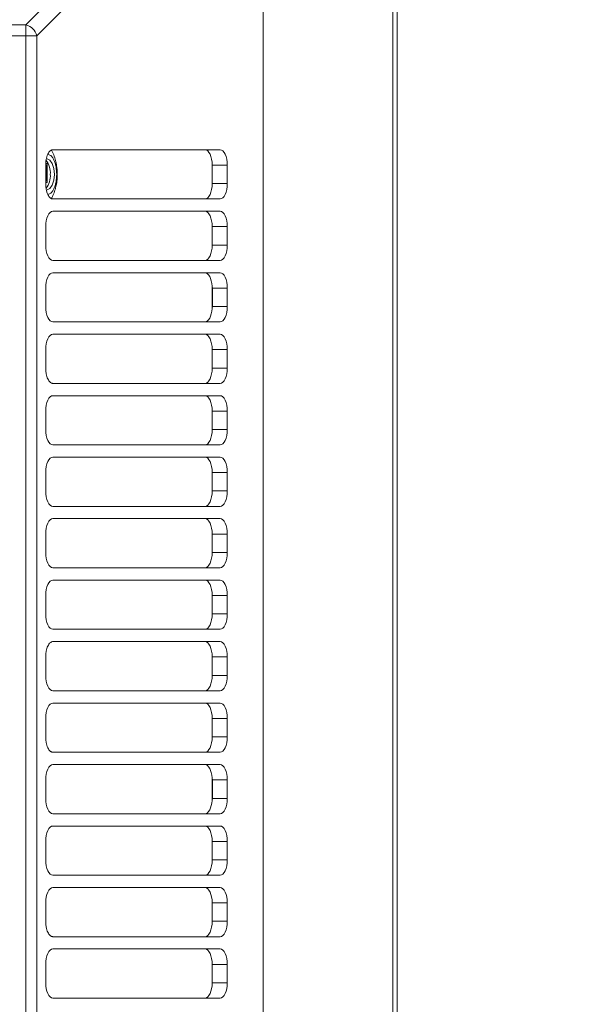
# Model space of a CAD drawing. Header units: millimetres. Extents: x 35 to 1425, y 109 to 972.
# Tile 32 of 34: x 1331 to 1425, y 608 to 768. Entities that reach past the tile are written whole.
import ezdxf

# ---------------------------------------------------------------- set-up
doc = ezdxf.new("R2010")
doc.units = ezdxf.units.MM
doc.header["$LTSCALE"] = 5
doc.layers.add('AA', color=7, linetype='Continuous')
doc.styles.add('SLDTEXTSTYLE1', font='TXT', dxfattribs={"width": 0.75})
doc.dimstyles.new('SLDDIMSTYLE2', dxfattribs={"dimtxt": 17.5, "dimasz": 16.51, "dimexe": 0, "dimexo": 0.0625, "dimgap": 4.375, "dimtad": 1, "dimrnd": 1e-09, "dimzin": 12, "dimdsep": 46, "dimtxsty": 'SLDTEXTSTYLE1', "dimsah": 1, "dimcen": 0.09, "dimadec": 0, "dimazin": 3, "dimtfac": 1, "dimtmove": 0, "dimatfit": 0, "dimfxl": 1, "dimfrac": 2, "dimtolj": 1, "dimtzin": 12, "dimarcsym": 0})

# ---------------------------------------------------------------- blocks, each defined once
blk = doc.blocks.new('*D8')
at = {"layer": 'AA', "color": 7}
for p, q in [((1295.93, 699.9), (1295.93, 881.46)), ((1392.93, 829.82), (1392.93, 881.46)), ((1295.93, 876.46), (1264.18, 876.46)), ((1295.93, 876.46), (1392.93, 876.46)), ((1392.93, 876.46), (1424.68, 876.46))]:
    blk.add_line(p, q, dxfattribs=at)
for points in [[(1295.93, 876.46), (1279.42, 879), (1279.42, 873.92)], [(1392.93, 876.46), (1409.44, 873.92), (1409.44, 879)]]:
    blk.add_solid(points, dxfattribs=at)
at = {"layer": 'AA', "color": 7, "insert": (1328.23, 899.02, 7.79), "char_height": 17.5, "attachment_point": 1, "style": 'SLDTEXTSTYLE1'}
blk.add_mtext('97', dxfattribs=at)

msp = doc.modelspace()

# ---------------------------------------------------------------- linework, layer by layer
at = {"color": 7, "linetype": 'Continuous', "lineweight": 15}
for p, q in [((1392.223, 824.823), (1392.223, 390.59)), ((1392.93, 824.823), (1392.93, 390.59)), ((1371.074, 422.507), (1371.074, 792.907)), ((1325.43, 767.021), (1332.478, 767.021)), ((1332.478, 765.255), (1332.478, 767.021)), ((1325.43, 765.255), (1332.478, 765.255)), ((1332.478, 765.255), (1332.478, 450.158)), ((1332.478, 765.255), (1334.244, 765.255)), ((1334.244, 765.255), (1334.244, 450.158)), ((1336.873, 746.707), (1364.092, 746.707)), ((1365.266, 744.207), (1362.794, 744.207)), ((1365.266, 744.207), (1365.266, 741.207)), ((1362.794, 741.207), (1365.266, 741.207)), ((1364.092, 738.707), (1336.873, 738.707)), ((1336.873, 736.707), (1364.092, 736.707)), ((1364.092, 728.707), (1336.873, 728.707)), ((1336.873, 726.707), (1364.092, 726.707)), ((1365.266, 724.207), (1362.829, 724.207)), ((1365.266, 724.207), (1365.266, 721.207)), ((1362.829, 721.207), (1365.266, 721.207)), ((1364.092, 718.707), (1336.873, 718.707)), ((1336.873, 716.707), (1364.092, 716.707)), ((1365.266, 714.207), (1362.794, 714.207)), ((1365.266, 714.207), (1365.266, 711.207)), ((1362.794, 711.207), (1365.266, 711.207)), ((1364.092, 708.707), (1336.873, 708.707)), ((1336.873, 706.707), (1364.092, 706.707)), ((1364.092, 698.707), (1336.873, 698.707)), ((1336.873, 696.707), (1364.092, 696.707)), ((1365.266, 694.207), (1362.794, 694.207)), ((1364.092, 688.707), (1336.873, 688.707)), ((1365.266, 684.207), (1362.794, 684.207)), ((1365.266, 684.207), (1365.266, 681.207)), ((1362.794, 681.207), (1365.266, 681.207)), ((1364.092, 678.707), (1336.873, 678.707)), ((1336.873, 676.707), (1364.092, 676.707)), ((1365.266, 674.207), (1362.794, 674.207)), ((1365.266, 674.207), (1365.266, 671.207)), ((1362.794, 671.207), (1365.266, 671.207)), ((1364.092, 668.707), (1336.873, 668.707)), ((1336.873, 666.707), (1364.092, 666.707)), ((1365.266, 664.207), (1362.794, 664.207)), ((1365.266, 664.207), (1365.266, 661.207)), ((1362.794, 661.207), (1365.266, 661.207)), ((1364.092, 658.707), (1336.873, 658.707)), ((1336.873, 656.707), (1364.092, 656.707)), ((1365.266, 654.207), (1362.794, 654.207)), ((1365.266, 654.207), (1365.266, 651.207)), ((1362.794, 651.207), (1365.266, 651.207)), ((1336.873, 646.707), (1364.092, 646.707)), ((1365.266, 644.207), (1362.829, 644.207)), ((1365.266, 644.207), (1365.266, 641.207)), ((1362.829, 641.207), (1365.266, 641.207)), ((1364.092, 638.707), (1336.873, 638.707)), ((1336.873, 636.707), (1364.092, 636.707)), ((1365.266, 634.207), (1362.794, 634.207)), ((1365.266, 634.207), (1365.266, 631.207)), ((1362.794, 631.207), (1365.266, 631.207)), ((1364.092, 628.707), (1336.873, 628.707)), ((1336.873, 626.707), (1364.092, 626.707)), ((1365.266, 624.207), (1362.794, 624.207)), ((1365.266, 624.207), (1365.266, 621.207)), ((1362.794, 621.207), (1365.266, 621.207)), ((1364.092, 618.707), (1336.873, 618.707)), ((1336.873, 616.707), (1364.092, 616.707)), ((1365.266, 614.207), (1362.794, 614.207)), ((1365.266, 614.207), (1365.266, 611.207)), ((1362.794, 611.207), (1365.266, 611.207)), ((1364.092, 608.707), (1336.873, 608.707))]:
    msp.add_line(p, q, dxfattribs=at)
at = {"color": 8, "linetype": 'Continuous', "lineweight": 15}
for p, q in [((1332.478, 767.021), (1364.401, 798.943)), ((1334.244, 765.255), (1366.167, 797.177))]:
    msp.add_line(p, q, dxfattribs=at)
at = {"color": 144, "linetype": 'Continuous', "lineweight": 0}
for p, q in [((1335.699, 741.207), (1335.699, 744.207)), ((1335.722, 744.47), (1335.943, 744.47)), ((1335.83, 741.647), (1335.83, 744.23)), ((1335.943, 744.47), (1335.943, 741.407)), ((1362.784, 740.88), (1362.784, 744.534)), ((1362.794, 744.207), (1362.794, 741.207)), ((1335.699, 741.647), (1335.83, 741.647)), ((1335.943, 741.407), (1335.699, 741.407)), ((1335.699, 731.207), (1335.699, 734.207)), ((1362.784, 730.88), (1362.784, 734.534)), ((1365.266, 734.207), (1362.794, 734.207)), ((1365.266, 734.207), (1365.266, 731.207)), ((1362.794, 731.207), (1365.266, 731.207)), ((1335.699, 721.207), (1335.699, 724.207)), ((1362.784, 720.88), (1362.784, 724.534)), ((1362.829, 724.207), (1362.829, 721.207)), ((1362.784, 710.88), (1362.784, 714.534)), ((1335.699, 711.207), (1335.699, 714.207)), ((1362.794, 714.207), (1362.794, 711.207)), ((1335.699, 701.207), (1335.699, 704.207)), ((1362.784, 700.88), (1362.784, 704.534)), ((1365.266, 704.207), (1362.794, 704.207)), ((1365.266, 704.207), (1365.266, 701.207)), ((1362.794, 701.207), (1365.266, 701.207)), ((1335.699, 691.207), (1335.699, 694.207)), ((1362.784, 690.88), (1362.784, 694.534)), ((1362.794, 694.207), (1362.794, 691.207)), ((1365.266, 694.207), (1365.266, 691.207)), ((1362.794, 691.207), (1365.266, 691.207)), ((1336.873, 686.707), (1364.092, 686.707)), ((1335.699, 681.207), (1335.699, 684.207)), ((1362.784, 680.88), (1362.784, 684.534)), ((1362.794, 684.207), (1362.794, 681.207)), ((1362.784, 670.88), (1362.784, 674.534)), ((1335.699, 671.207), (1335.699, 674.207)), ((1362.794, 674.207), (1362.794, 671.207)), ((1335.699, 661.207), (1335.699, 664.207)), ((1362.784, 660.88), (1362.784, 664.534)), ((1362.794, 664.207), (1362.794, 661.207)), ((1335.699, 651.207), (1335.699, 654.207)), ((1362.784, 650.88), (1362.784, 654.534)), ((1362.794, 654.207), (1362.794, 651.207)), ((1364.092, 648.707), (1336.873, 648.707)), ((1335.699, 641.207), (1335.699, 644.207)), ((1362.784, 640.88), (1362.784, 644.534)), ((1362.829, 644.207), (1362.829, 641.207)), ((1362.784, 630.88), (1362.784, 634.534)), ((1335.699, 631.207), (1335.699, 634.207)), ((1362.794, 634.207), (1362.794, 631.207)), ((1335.699, 621.207), (1335.699, 624.207)), ((1362.784, 620.88), (1362.784, 624.534)), ((1362.794, 624.207), (1362.794, 621.207)), ((1335.699, 611.207), (1335.699, 614.207)), ((1362.784, 610.88), (1362.784, 614.534)), ((1362.794, 614.207), (1362.794, 611.207))]:
    msp.add_line(p, q, dxfattribs=at)
at = {"color": 144, "linetype": 'Continuous', "lineweight": 0, "flags": 128}
for points in [[(1362.794, 744.207), (1362.771, 744.694), (1362.704, 745.163), (1362.596, 745.595), (1362.45, 745.974), (1362.272, 746.285), (1362.069, 746.516), (1361.849, 746.659), (1361.62, 746.707)], [(1361.62, 738.707), (1361.849, 738.755), (1362.069, 738.897), (1362.272, 739.128), (1362.45, 739.439), (1362.596, 739.818), (1362.704, 740.25), (1362.771, 740.719), (1362.794, 741.207)], [(1362.794, 734.207), (1362.771, 734.694), (1362.704, 735.163), (1362.596, 735.595), (1362.45, 735.974), (1362.272, 736.285), (1362.069, 736.516), (1361.849, 736.659), (1361.62, 736.707)], [(1361.62, 728.707), (1361.849, 728.755), (1362.069, 728.897), (1362.272, 729.128), (1362.45, 729.439), (1362.596, 729.818), (1362.704, 730.25), (1362.771, 730.719), (1362.794, 731.207)], [(1362.784, 724.534), (1362.737, 724.972), (1362.655, 725.386), (1362.539, 725.761), (1362.394, 726.086), (1362.223, 726.351), (1362.033, 726.546), (1361.83, 726.666), (1361.62, 726.707)], [(1361.62, 718.707), (1361.83, 718.747), (1362.033, 718.867), (1362.223, 719.062), (1362.394, 719.327), (1362.539, 719.652), (1362.655, 720.028), (1362.737, 720.441), (1362.784, 720.88)], [(1362.794, 714.207), (1362.771, 714.694), (1362.704, 715.163), (1362.596, 715.595), (1362.45, 715.974), (1362.272, 716.285), (1362.069, 716.516), (1361.849, 716.659), (1361.62, 716.707)], [(1361.62, 708.707), (1361.849, 708.755), (1362.069, 708.897), (1362.272, 709.128), (1362.45, 709.439), (1362.596, 709.818), (1362.704, 710.25), (1362.771, 710.719), (1362.794, 711.207)], [(1362.794, 704.207), (1362.771, 704.694), (1362.704, 705.163), (1362.596, 705.595), (1362.45, 705.974), (1362.272, 706.285), (1362.069, 706.516), (1361.849, 706.659), (1361.62, 706.707)], [(1361.62, 698.707), (1361.849, 698.755), (1362.069, 698.897), (1362.272, 699.128), (1362.45, 699.439), (1362.596, 699.818), (1362.704, 700.25), (1362.771, 700.719), (1362.794, 701.207)], [(1362.794, 694.207), (1362.771, 694.694), (1362.704, 695.163), (1362.596, 695.595), (1362.45, 695.974), (1362.272, 696.285), (1362.069, 696.516), (1361.849, 696.659), (1361.62, 696.707)], [(1361.62, 688.707), (1361.849, 688.755), (1362.069, 688.897), (1362.272, 689.128), (1362.45, 689.439), (1362.596, 689.818), (1362.704, 690.25), (1362.771, 690.719), (1362.794, 691.207)], [(1362.794, 684.207), (1362.771, 684.694), (1362.704, 685.163), (1362.596, 685.595), (1362.45, 685.974), (1362.272, 686.285), (1362.069, 686.516), (1361.849, 686.659), (1361.62, 686.707)], [(1361.62, 678.707), (1361.849, 678.755), (1362.069, 678.897), (1362.272, 679.128), (1362.45, 679.439), (1362.596, 679.818), (1362.704, 680.25), (1362.771, 680.719), (1362.794, 681.207)], [(1362.794, 674.207), (1362.771, 674.694), (1362.704, 675.163), (1362.596, 675.595), (1362.45, 675.974), (1362.272, 676.285), (1362.069, 676.516), (1361.849, 676.659), (1361.62, 676.707)], [(1361.62, 668.707), (1361.849, 668.755), (1362.069, 668.897), (1362.272, 669.128), (1362.45, 669.439), (1362.596, 669.818), (1362.704, 670.25), (1362.771, 670.719), (1362.794, 671.207)], [(1362.794, 664.207), (1362.771, 664.694), (1362.704, 665.163), (1362.596, 665.595), (1362.45, 665.974), (1362.272, 666.285), (1362.069, 666.516), (1361.849, 666.659), (1361.62, 666.707)], [(1361.62, 658.707), (1361.849, 658.755), (1362.069, 658.897), (1362.272, 659.128), (1362.45, 659.439), (1362.596, 659.818), (1362.704, 660.25), (1362.771, 660.719), (1362.794, 661.207)], [(1362.794, 654.207), (1362.771, 654.694), (1362.704, 655.163), (1362.596, 655.595), (1362.45, 655.974), (1362.272, 656.285), (1362.069, 656.516), (1361.849, 656.659), (1361.62, 656.707)], [(1361.62, 648.707), (1361.849, 648.755), (1362.069, 648.897), (1362.272, 649.128), (1362.45, 649.439), (1362.596, 649.818), (1362.704, 650.25), (1362.771, 650.719), (1362.794, 651.207)], [(1362.784, 644.534), (1362.737, 644.972), (1362.655, 645.386), (1362.539, 645.761), (1362.394, 646.086), (1362.223, 646.351), (1362.033, 646.546), (1361.83, 646.666), (1361.62, 646.707)], [(1361.62, 638.707), (1361.83, 638.747), (1362.033, 638.867), (1362.223, 639.062), (1362.394, 639.327), (1362.539, 639.652), (1362.655, 640.028), (1362.737, 640.441), (1362.784, 640.88)], [(1362.794, 634.207), (1362.771, 634.694), (1362.704, 635.163), (1362.596, 635.595), (1362.45, 635.974), (1362.272, 636.285), (1362.069, 636.516), (1361.849, 636.659), (1361.62, 636.707)], [(1361.62, 628.707), (1361.849, 628.755), (1362.069, 628.897), (1362.272, 629.128), (1362.45, 629.439), (1362.596, 629.818), (1362.704, 630.25), (1362.771, 630.719), (1362.794, 631.207)], [(1362.794, 624.207), (1362.771, 624.694), (1362.704, 625.163), (1362.596, 625.595), (1362.45, 625.974), (1362.272, 626.285), (1362.069, 626.516), (1361.849, 626.659), (1361.62, 626.707)], [(1361.62, 618.707), (1361.849, 618.755), (1362.069, 618.897), (1362.272, 619.128), (1362.45, 619.439), (1362.596, 619.818), (1362.704, 620.25), (1362.771, 620.719), (1362.794, 621.207)], [(1362.794, 614.207), (1362.771, 614.694), (1362.704, 615.163), (1362.596, 615.595), (1362.45, 615.974), (1362.272, 616.285), (1362.069, 616.516), (1361.849, 616.659), (1361.62, 616.707)], [(1361.62, 608.707), (1361.849, 608.755), (1362.069, 608.897), (1362.272, 609.128), (1362.45, 609.439), (1362.596, 609.818), (1362.704, 610.25), (1362.771, 610.719), (1362.794, 611.207)]]:
    msp.add_lwpolyline(points, dxfattribs=at)
at = {"color": 7, "linetype": 'Continuous', "lineweight": 15, "flags": 128}
for points in [[(1364.092, 746.707), (1364.321, 746.659), (1364.541, 746.516), (1364.744, 746.285), (1364.922, 745.974), (1365.068, 745.595), (1365.177, 745.163), (1365.243, 744.694), (1365.266, 744.207)], [(1335.94, 745.207), (1336.389, 745.016), (1336.77, 744.474), (1337.024, 743.663), (1337.113, 742.707)], [(1337.113, 742.707), (1337.024, 741.75), (1336.77, 740.939), (1336.389, 740.397), (1335.94, 740.207)], [(1365.266, 741.207), (1365.243, 740.719), (1365.177, 740.25), (1365.068, 739.818), (1364.922, 739.439), (1364.744, 739.128), (1364.541, 738.897), (1364.321, 738.755), (1364.092, 738.707)], [(1335.699, 734.207), (1335.721, 734.694), (1335.788, 735.163), (1335.897, 735.595), (1336.043, 735.974), (1336.22, 736.285), (1336.423, 736.516), (1336.644, 736.659), (1336.873, 736.707)], [(1364.092, 736.707), (1364.321, 736.659), (1364.541, 736.516), (1364.744, 736.285), (1364.922, 735.974), (1365.068, 735.595), (1365.177, 735.163), (1365.243, 734.694), (1365.266, 734.207)], [(1336.873, 728.707), (1336.644, 728.755), (1336.423, 728.897), (1336.22, 729.128), (1336.043, 729.439), (1335.897, 729.818), (1335.788, 730.25), (1335.721, 730.719), (1335.699, 731.207)], [(1365.266, 731.207), (1365.243, 730.719), (1365.177, 730.25), (1365.068, 729.818), (1364.922, 729.439), (1364.744, 729.128), (1364.541, 728.897), (1364.321, 728.755), (1364.092, 728.707)], [(1335.699, 724.207), (1335.721, 724.694), (1335.788, 725.163), (1335.897, 725.595), (1336.043, 725.974), (1336.22, 726.285), (1336.423, 726.516), (1336.644, 726.659), (1336.873, 726.707)], [(1364.092, 726.707), (1364.321, 726.659), (1364.541, 726.516), (1364.744, 726.285), (1364.922, 725.974), (1365.068, 725.595), (1365.177, 725.163), (1365.243, 724.694), (1365.266, 724.207)], [(1336.873, 718.707), (1336.644, 718.755), (1336.423, 718.897), (1336.22, 719.128), (1336.043, 719.439), (1335.897, 719.818), (1335.788, 720.25), (1335.721, 720.719), (1335.699, 721.207)], [(1365.266, 721.207), (1365.243, 720.719), (1365.177, 720.25), (1365.068, 719.818), (1364.922, 719.439), (1364.744, 719.128), (1364.541, 718.897), (1364.321, 718.755), (1364.092, 718.707)], [(1335.699, 714.207), (1335.721, 714.694), (1335.788, 715.163), (1335.897, 715.595), (1336.043, 715.974), (1336.22, 716.285), (1336.423, 716.516), (1336.644, 716.659), (1336.873, 716.707)], [(1364.092, 716.707), (1364.321, 716.659), (1364.541, 716.516), (1364.744, 716.285), (1364.922, 715.974), (1365.068, 715.595), (1365.177, 715.163), (1365.243, 714.694), (1365.266, 714.207)], [(1365.266, 711.207), (1365.243, 710.719), (1365.177, 710.25), (1365.068, 709.818), (1364.922, 709.439), (1364.744, 709.128), (1364.541, 708.897), (1364.321, 708.755), (1364.092, 708.707)], [(1335.699, 704.207), (1335.721, 704.694), (1335.788, 705.163), (1335.897, 705.595), (1336.043, 705.974), (1336.22, 706.285), (1336.423, 706.516), (1336.644, 706.659), (1336.873, 706.707)], [(1364.092, 706.707), (1364.321, 706.659), (1364.541, 706.516), (1364.744, 706.285), (1364.922, 705.974), (1365.068, 705.595), (1365.177, 705.163), (1365.243, 704.694), (1365.266, 704.207)], [(1336.873, 698.707), (1336.644, 698.755), (1336.423, 698.897), (1336.22, 699.128), (1336.043, 699.439), (1335.897, 699.818), (1335.788, 700.25), (1335.721, 700.719), (1335.699, 701.207)], [(1365.266, 701.207), (1365.243, 700.719), (1365.177, 700.25), (1365.068, 699.818), (1364.922, 699.439), (1364.744, 699.128), (1364.541, 698.897), (1364.321, 698.755), (1364.092, 698.707)], [(1335.699, 694.207), (1335.721, 694.694), (1335.788, 695.163), (1335.897, 695.595), (1336.043, 695.974), (1336.22, 696.285), (1336.423, 696.516), (1336.644, 696.659), (1336.873, 696.707)], [(1364.092, 696.707), (1364.321, 696.659), (1364.541, 696.516), (1364.744, 696.285), (1364.922, 695.974), (1365.068, 695.595), (1365.177, 695.163), (1365.243, 694.694), (1365.266, 694.207)], [(1336.873, 688.707), (1336.644, 688.755), (1336.423, 688.897), (1336.22, 689.128), (1336.043, 689.439), (1335.897, 689.818), (1335.788, 690.25), (1335.721, 690.719), (1335.699, 691.207)], [(1365.266, 691.207), (1365.243, 690.719), (1365.177, 690.25), (1365.068, 689.818), (1364.922, 689.439), (1364.744, 689.128), (1364.541, 688.897), (1364.321, 688.755), (1364.092, 688.707)], [(1335.699, 684.207), (1335.721, 684.694), (1335.788, 685.163), (1335.897, 685.595), (1336.043, 685.974), (1336.22, 686.285), (1336.423, 686.516), (1336.644, 686.659), (1336.873, 686.707)], [(1364.092, 686.707), (1364.321, 686.659), (1364.541, 686.516), (1364.744, 686.285), (1364.922, 685.974), (1365.068, 685.595), (1365.177, 685.163), (1365.243, 684.694), (1365.266, 684.207)], [(1336.873, 678.707), (1336.644, 678.755), (1336.423, 678.897), (1336.22, 679.128), (1336.043, 679.439), (1335.897, 679.818), (1335.788, 680.25), (1335.721, 680.719), (1335.699, 681.207)], [(1365.266, 681.207), (1365.243, 680.719), (1365.177, 680.25), (1365.068, 679.818), (1364.922, 679.439), (1364.744, 679.128), (1364.541, 678.897), (1364.321, 678.755), (1364.092, 678.707)], [(1335.699, 674.207), (1335.721, 674.694), (1335.788, 675.163), (1335.897, 675.595), (1336.043, 675.974), (1336.22, 676.285), (1336.423, 676.516), (1336.644, 676.659), (1336.873, 676.707)], [(1364.092, 676.707), (1364.321, 676.659), (1364.541, 676.516), (1364.744, 676.285), (1364.922, 675.974), (1365.068, 675.595), (1365.177, 675.163), (1365.243, 674.694), (1365.266, 674.207)], [(1336.873, 668.707), (1336.644, 668.755), (1336.423, 668.897), (1336.22, 669.128), (1336.043, 669.439), (1335.897, 669.818), (1335.788, 670.25), (1335.721, 670.719), (1335.699, 671.207)], [(1365.266, 671.207), (1365.243, 670.719), (1365.177, 670.25), (1365.068, 669.818), (1364.922, 669.439), (1364.744, 669.128), (1364.541, 668.897), (1364.321, 668.755), (1364.092, 668.707)], [(1364.092, 666.707), (1364.321, 666.659), (1364.541, 666.516), (1364.744, 666.285), (1364.922, 665.974), (1365.068, 665.595), (1365.177, 665.163), (1365.243, 664.694), (1365.266, 664.207)], [(1336.873, 658.707), (1336.644, 658.755), (1336.423, 658.897), (1336.22, 659.128), (1336.043, 659.439), (1335.897, 659.818), (1335.788, 660.25), (1335.721, 660.719), (1335.699, 661.207)], [(1365.266, 661.207), (1365.243, 660.719), (1365.177, 660.25), (1365.068, 659.818), (1364.922, 659.439), (1364.744, 659.128), (1364.541, 658.897), (1364.321, 658.755), (1364.092, 658.707)], [(1335.699, 654.207), (1335.721, 654.694), (1335.788, 655.163), (1335.897, 655.595), (1336.043, 655.974), (1336.22, 656.285), (1336.423, 656.516), (1336.644, 656.659), (1336.873, 656.707)], [(1364.092, 656.707), (1364.321, 656.659), (1364.541, 656.516), (1364.744, 656.285), (1364.922, 655.974), (1365.068, 655.595), (1365.177, 655.163), (1365.243, 654.694), (1365.266, 654.207)], [(1365.266, 651.207), (1365.243, 650.719), (1365.177, 650.25), (1365.068, 649.818), (1364.922, 649.439), (1364.744, 649.128), (1364.541, 648.897), (1364.321, 648.755), (1364.092, 648.707)], [(1335.699, 644.207), (1335.721, 644.694), (1335.788, 645.163), (1335.897, 645.595), (1336.043, 645.974), (1336.22, 646.285), (1336.423, 646.516), (1336.644, 646.659), (1336.873, 646.707)], [(1364.092, 646.707), (1364.321, 646.659), (1364.541, 646.516), (1364.744, 646.285), (1364.922, 645.974), (1365.068, 645.595), (1365.177, 645.163), (1365.243, 644.694), (1365.266, 644.207)], [(1336.873, 638.707), (1336.644, 638.755), (1336.423, 638.897), (1336.22, 639.128), (1336.043, 639.439), (1335.897, 639.818), (1335.788, 640.25), (1335.721, 640.719), (1335.699, 641.207)], [(1365.266, 641.207), (1365.243, 640.719), (1365.177, 640.25), (1365.068, 639.818), (1364.922, 639.439), (1364.744, 639.128), (1364.541, 638.897), (1364.321, 638.755), (1364.092, 638.707)], [(1335.699, 634.207), (1335.721, 634.694), (1335.788, 635.163), (1335.897, 635.595), (1336.043, 635.974), (1336.22, 636.285), (1336.423, 636.516), (1336.644, 636.659), (1336.873, 636.707)], [(1364.092, 636.707), (1364.321, 636.659), (1364.541, 636.516), (1364.744, 636.285), (1364.922, 635.974), (1365.068, 635.595), (1365.177, 635.163), (1365.243, 634.694), (1365.266, 634.207)], [(1336.873, 628.707), (1336.644, 628.755), (1336.423, 628.897), (1336.22, 629.128), (1336.043, 629.439), (1335.897, 629.818), (1335.788, 630.25), (1335.721, 630.719), (1335.699, 631.207)], [(1365.266, 631.207), (1365.243, 630.719), (1365.177, 630.25), (1365.068, 629.818), (1364.922, 629.439), (1364.744, 629.128), (1364.541, 628.897), (1364.321, 628.755), (1364.092, 628.707)], [(1335.699, 624.207), (1335.721, 624.694), (1335.788, 625.163), (1335.897, 625.595), (1336.043, 625.974), (1336.22, 626.285), (1336.423, 626.516), (1336.644, 626.659), (1336.873, 626.707)], [(1364.092, 626.707), (1364.321, 626.659), (1364.541, 626.516), (1364.744, 626.285), (1364.922, 625.974), (1365.068, 625.595), (1365.177, 625.163), (1365.243, 624.694), (1365.266, 624.207)], [(1365.266, 621.207), (1365.243, 620.719), (1365.177, 620.25), (1365.068, 619.818), (1364.922, 619.439), (1364.744, 619.128), (1364.541, 618.897), (1364.321, 618.755), (1364.092, 618.707)], [(1335.699, 614.207), (1335.721, 614.694), (1335.788, 615.163), (1335.897, 615.595), (1336.043, 615.974), (1336.22, 616.285), (1336.423, 616.516), (1336.644, 616.659), (1336.873, 616.707)], [(1364.092, 616.707), (1364.321, 616.659), (1364.541, 616.516), (1364.744, 616.285), (1364.922, 615.974), (1365.068, 615.595), (1365.177, 615.163), (1365.243, 614.694), (1365.266, 614.207)], [(1336.873, 608.707), (1336.644, 608.755), (1336.423, 608.897), (1336.22, 609.128), (1336.043, 609.439), (1335.897, 609.818), (1335.788, 610.25), (1335.721, 610.719), (1335.699, 611.207)], [(1365.266, 611.207), (1365.243, 610.719), (1365.177, 610.25), (1365.068, 609.818), (1364.922, 609.439), (1364.744, 609.128), (1364.541, 608.897), (1364.321, 608.755), (1364.092, 608.707)]]:
    msp.add_lwpolyline(points, dxfattribs=at)
at = {"color": 7, "linetype": 'Continuous', "lineweight": 15}
for centre, radius, start, end in [((1331.921, 764.698), 2.389, 13.48748, 76.51252), ((1333.113, 742.942), 3.347, 355.96979, 37.38874), ((1333.117, 742.471), 3.343, 322.52528, 4.04481)]:
    msp.add_arc(centre, radius, start, end, dxfattribs=at)
at = {"color": 144, "linetype": 'Continuous', "lineweight": 0}
for points, knots in [([(1335.699, 744.207), (1335.699, 744.259), (1335.7, 744.364), (1335.707, 744.521), (1335.719, 744.675), (1335.735, 744.828), (1335.755, 744.979), (1335.799, 745.238), (1335.884, 745.589), (1336.037, 745.986), (1336.223, 746.311), (1336.41, 746.517), (1336.58, 746.634), (1336.725, 746.695), (1336.823, 746.703), (1336.873, 746.707)], [0, 0, 0, 0, 0.0403177, 0.0803098, 0.1201341, 0.1599506, 0.1999192, 0.240198, 0.3700596, 0.5000577, 0.6299193, 0.7599174, 0.8400681, 0.9196688, 1, 1, 1, 1]), ([(1336.167, 739.499), (1336.284, 739.529), (1336.506, 739.586), (1336.796, 739.933), (1337.043, 740.356), (1337.244, 740.882), (1337.431, 741.651), (1337.527, 742.707), (1337.431, 743.762), (1337.244, 744.531), (1337.043, 745.057), (1336.796, 745.482), (1336.466, 745.864), (1336.2, 745.928), (1336.039, 745.966)], [0, 0, 0, 0, 0.0772514, 0.1471676, 0.2171394, 0.2870556, 0.3570275, 0.4855798, 0.6141321, 0.6840482, 0.7540201, 0.8239363, 0.8939081, 1, 1, 1, 1]), ([(1335.699, 743.693), (1335.704, 743.681), (1335.722, 743.635), (1335.741, 743.534), (1335.751, 743.4), (1335.742, 743.265), (1335.724, 743.16), (1335.705, 743.111), (1335.699, 743.097)], [0, 0, 0, 0, 0.0740801, 0.2833729, 0.4934819, 0.7027748, 0.912884, 1, 1, 1, 1]), ([(1336.873, 738.707), (1336.848, 738.707), (1336.798, 738.709), (1336.725, 738.725), (1336.652, 738.749), (1336.581, 738.783), (1336.51, 738.827), (1336.388, 738.92), (1336.223, 739.102), (1336.037, 739.427), (1335.884, 739.824), (1335.788, 740.222), (1335.733, 740.583), (1335.704, 740.892), (1335.701, 741.101), (1335.699, 741.207)], [0, 0, 0, 0, 0.0403177, 0.0803098, 0.1201341, 0.1599506, 0.1999192, 0.240198, 0.3700596, 0.5000577, 0.6299193, 0.7599174, 0.8400681, 0.9196688, 1, 1, 1, 1]), ([(1362.829, 724.207), (1362.829, 724.234), (1362.828, 724.289), (1362.819, 724.371), (1362.805, 724.453), (1362.791, 724.506), (1362.784, 724.534)], [0, 0, 0, 0, 0.2473896, 0.4959067, 0.7464761, 1, 1, 1, 1]), ([(1362.784, 720.88), (1362.793, 720.916), (1362.811, 720.987), (1362.826, 721.097), (1362.828, 721.17), (1362.829, 721.207)], [0, 0, 0, 0, 0.3373334, 0.6699444, 1, 1, 1, 1]), ([(1336.873, 708.707), (1336.848, 708.707), (1336.798, 708.709), (1336.725, 708.725), (1336.652, 708.749), (1336.581, 708.783), (1336.51, 708.827), (1336.388, 708.92), (1336.223, 709.102), (1336.037, 709.427), (1335.884, 709.824), (1335.788, 710.222), (1335.733, 710.583), (1335.704, 710.892), (1335.701, 711.101), (1335.699, 711.207)], [0, 0, 0, 0, 0.0403177, 0.0803098, 0.1201341, 0.1599506, 0.1999192, 0.240198, 0.3700596, 0.5000577, 0.6299193, 0.7599174, 0.8400681, 0.9196688, 1, 1, 1, 1]), ([(1335.699, 664.207), (1335.699, 664.259), (1335.7, 664.364), (1335.707, 664.521), (1335.719, 664.675), (1335.735, 664.828), (1335.755, 664.979), (1335.799, 665.238), (1335.884, 665.589), (1336.037, 665.986), (1336.223, 666.311), (1336.41, 666.517), (1336.58, 666.634), (1336.725, 666.695), (1336.823, 666.703), (1336.873, 666.707)], [0, 0, 0, 0, 0.0403177, 0.0803098, 0.1201341, 0.1599506, 0.1999192, 0.240198, 0.3700596, 0.5000577, 0.6299193, 0.7599174, 0.8400681, 0.9196688, 1, 1, 1, 1]), ([(1336.873, 648.707), (1336.848, 648.707), (1336.798, 648.709), (1336.725, 648.725), (1336.652, 648.749), (1336.581, 648.783), (1336.51, 648.827), (1336.388, 648.92), (1336.223, 649.102), (1336.037, 649.427), (1335.884, 649.824), (1335.788, 650.222), (1335.733, 650.583), (1335.704, 650.892), (1335.701, 651.101), (1335.699, 651.207)], [0, 0, 0, 0, 0.0403177, 0.0803098, 0.1201341, 0.1599506, 0.1999192, 0.240198, 0.3700596, 0.5000577, 0.6299193, 0.7599174, 0.8400681, 0.9196688, 1, 1, 1, 1]), ([(1362.829, 644.207), (1362.829, 644.234), (1362.828, 644.289), (1362.819, 644.371), (1362.805, 644.453), (1362.791, 644.506), (1362.784, 644.534)], [0, 0, 0, 0, 0.2473896, 0.4959067, 0.7464761, 1, 1, 1, 1]), ([(1362.784, 640.88), (1362.793, 640.916), (1362.811, 640.987), (1362.826, 641.097), (1362.828, 641.17), (1362.829, 641.207)], [0, 0, 0, 0, 0.3373334, 0.6699444, 1, 1, 1, 1]), ([(1336.873, 618.707), (1336.848, 618.707), (1336.798, 618.709), (1336.725, 618.725), (1336.652, 618.749), (1336.581, 618.783), (1336.51, 618.827), (1336.388, 618.92), (1336.223, 619.102), (1336.037, 619.427), (1335.884, 619.824), (1335.788, 620.222), (1335.733, 620.583), (1335.704, 620.892), (1335.701, 621.101), (1335.699, 621.207)], [0, 0, 0, 0, 0.0403177, 0.0803098, 0.1201341, 0.1599506, 0.1999192, 0.240198, 0.3700596, 0.5000577, 0.6299193, 0.7599174, 0.8400681, 0.9196688, 1, 1, 1, 1])]:
    msp.add_open_spline(points, degree=3, knots=knots, dxfattribs=at)
at = {"color": 7, "linetype": 'Continuous', "lineweight": 15}
for points, knots in [([(1337.581, 742.707), (1337.56, 743.196), (1337.531, 743.882), (1337.339, 744.861), (1337.096, 745.666), (1336.838, 746.331), (1336.621, 746.655), (1336.586, 746.707)], [0, 0, 0, 0, 0.3438536, 0.4812722, 0.7123505, 0.954451, 1, 1, 1, 1]), ([(1336.576, 738.707), (1336.719, 738.959), (1337.01, 739.475), (1337.273, 740.3), (1337.471, 741.179), (1337.567, 741.976), (1337.577, 742.506), (1337.581, 742.707)], [0, 0, 0, 0, 0.2129118, 0.4349995, 0.627029, 0.8594348, 1, 1, 1, 1])]:
    msp.add_open_spline(points, degree=3, knots=knots, dxfattribs=at)

# ---------------------------------------------------------------- dimensions: what is measured, and where the dimension line sits
at = {"layer": 'AA', "color": 7}
dim = msp.add_linear_dim(base=(1392.93, 876.457), p1=(1295.93, 694.905), p2=(1392.93, 824.823), dimstyle='SLDDIMSTYLE2', dxfattribs=at)
dim.commit()
dim.dimension.update_dxf_attribs({"geometry": '*D8', "text_midpoint": (1348.274, 876.457), "dimtype": 160})

doc.saveas('drawing.dxf')
